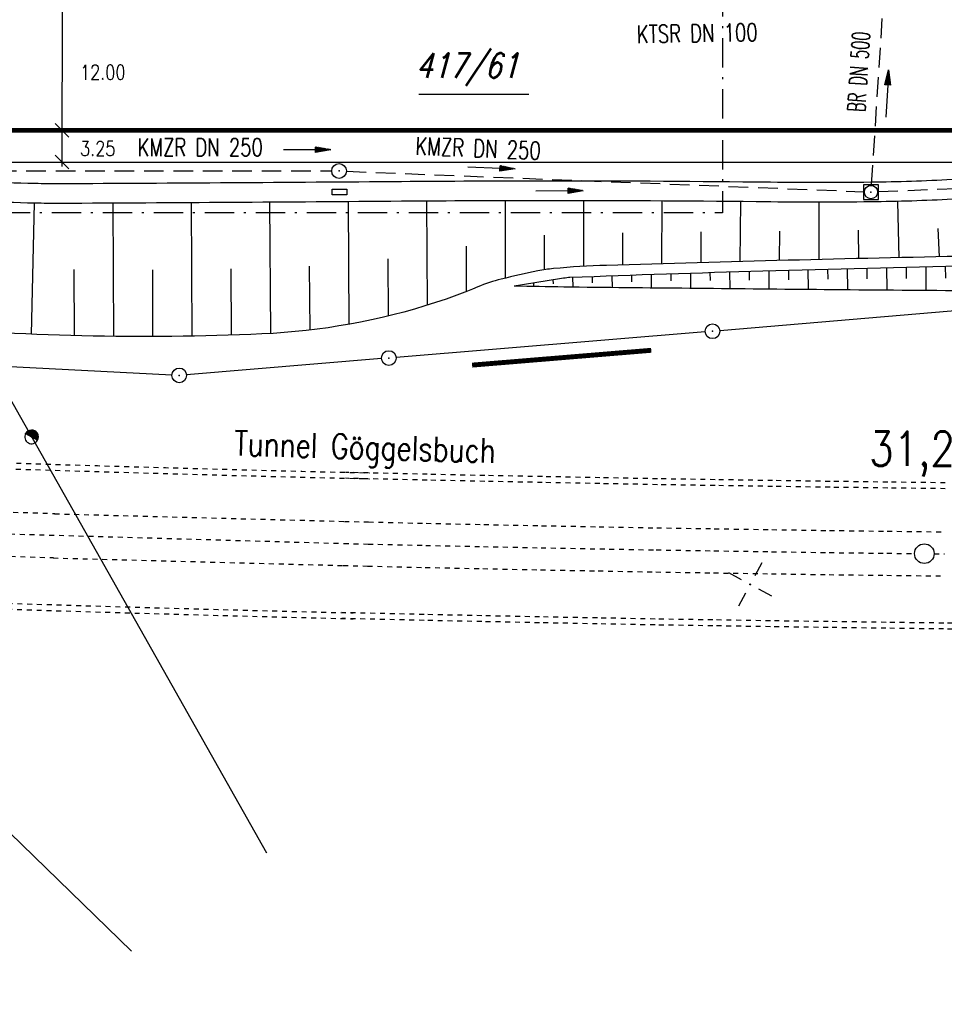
# Model space of a CAD drawing. Extents: x 0 to 1135, y 0 to 420.
# Tile 34 of 80: x 519 to 613, y 117 to 218. Entities that reach past the tile are written whole.
import ezdxf
from ezdxf.enums import TextEntityAlignment as Align

# ---------------------------------------------------------------- set-up
doc = ezdxf.new("R2010")
doc.units = 0
doc.header["$LTSCALE"] = 2
doc.header["$MEASUREMENT"] = 0
for name, pattern in [('ACAD_ISO03W100', [0.5, 0.25, -0.25]), ('ACAD_ISO05W100', [0.5, 0.25, -0.25]), ('AUSGEZOGEN', [0]), ('BAB-FM2', [2.6, 1.5, -0.5, 0.1, -0.5]), ('GEMEINDE', [3.5, 2, -0.5, 0.5, -0.5]), ('GESTRICH-X2', [1.5, 1, -0.5])]:
    doc.linetypes.add(name, pattern=pattern)
doc.layers.get('0').update_dxf_attribs({"color": 8, "linetype": 'AUSGEZOGEN'})
for name, color, linetype in [('BAB_FM', 8, 'BAB-FM2'), ('Bahnachse', 7, 'CONTINUOUS'), ('BOESCHG', 8, 'AUSGEZOGEN'), ('DURCHL', 200, 'GESTRICH-X2'), ('FBRTOP', 8, 'AUSGEZOGEN'), ('FLSTNR-BAB', 7, 'AUSGEZOGEN'), ('GEMEINGRZ', 8, 'GEMEINDE'), ('Gleisachsen', 7, 'CONTINUOUS'), ('GRENZL-BAB', 7, 'AUSGEZOGEN'), ('GRENZP-BAB', 7, 'AUSGEZOGEN'), ('KANAL', 200, 'GESTRICH-X2'), ('MULDE', 8, 'AUSGEZOGEN'), ('NETZ', 250, 'AUSGEZOGEN'), ('PFEIL', 200, 'CONTINUOUS'), ('PFEILTOP', 8, 'AUSGEZOGEN'), ('SCHRIFT', 8, 'AUSGEZOGEN'), ('SCHSYMBOL', 200, 'AUSGEZOGEN'), ('SIGNATUR', 8, 'AUSGEZOGEN'), ('STROMLTG', 8, 'AUSGEZOGEN'), ('TEXTO', 200, 'CONTINUOUS'), ('TUNNEL', 15, 'CONTINUOUS')]:
    doc.layers.add(name, color=color, linetype=linetype)
doc.styles.add('ROMANS', font='romans.shx', dxfattribs={"width": 0.8})

# ---------------------------------------------------------------- blocks, each defined once
blk = doc.blocks.new('IKR')
at = {"color": 0}
for p, q in [((0, 1), (0, 2.5)), ((-2.5, 0), (-1, 0)), ((1, 0), (2.5, 0)), ((0, -2.5), (0, -1))]:
    blk.add_line(p, q, dxfattribs=at)
blk.add_circle((0, 0), 0.05, dxfattribs=at)
blk.add_point((0, 0), dxfattribs=at)
blk = doc.blocks.new('*X38')
at = {"color": 0}
for p, q in [((0, 0.92), (0.08, 1)), ((0, 0.99), (0.01, 1)), ((0, 0.85), (0.14, 0.99)), ((0, 0.78), (0.2, 0.98)), ((0, 0.71), (0.26, 0.97)), ((0, 0.64), (0.31, 0.95)), ((0, 0.57), (0.37, 0.93)), ((0, 0.49), (0.41, 0.91)), ((0, 0.42), (0.46, 0.89)), ((0, 0.35), (0.51, 0.86)), ((0, 0.28), (0.55, 0.83)), ((0, 0.21), (0.59, 0.81)), ((0, 0.14), (0.63, 0.77)), ((0, 0.07), (0.67, 0.74)), ((0, 0), (0.71, 0.71)), ((0, -0.07), (0.74, 0.67)), ((0, -0.14), (0.77, 0.63)), ((0, -0.21), (0.81, 0.59)), ((0, -0.28), (0.83, 0.55)), ((0, -0.35), (0.86, 0.51)), ((0, -0.42), (0.89, 0.46)), ((0, -0.49), (0.91, 0.41)), ((0, -0.57), (0.93, 0.37)), ((0, -0.64), (0.95, 0.31)), ((0, -0.71), (0.97, 0.26)), ((0, -0.78), (0.98, 0.2)), ((0, -0.85), (0.99, 0.14)), ((0, -0.92), (1, 0.08)), ((0, -0.99), (1, 0.01)), ((0.06, -1), (1, -0.06)), ((0.14, -0.99), (0.99, -0.14)), ((0.23, -0.97), (0.97, -0.23)), ((0.33, -0.94), (0.94, -0.33)), ((0.45, -0.89), (0.89, -0.45))]:
    blk.add_line(p, q, dxfattribs=at)
blk = doc.blocks.new('BMAST')
blk.add_line((0, 1), (0, -1))
for centre, radius, start, end in [((0, 0), 1, 90, 270), ((0, 0), 1, 270, 90), ((0, -1), 0, 270, 0)]:
    blk.add_arc(centre, radius, start, end)
blk.add_point((0, 0))
blk.add_blockref('*X38', (0, 0))
blk = doc.blocks.new('*U42', base_point=(444064.56, 452946.34))
at = {"layer": 'BOESCHG'}
for p, q in [((444016.26, 453033.86), (444016.57, 453034.06)), ((444017.41, 453032.23), (444017.8, 453032.45)), ((444018.09, 453030.31), (444018.95, 453030.81)), ((444019.42, 453028.77), (444019.97, 453029.08)), ((444019.96, 453026.77), (444020.98, 453027.36)), ((444021.41, 453025.3), (444022, 453025.63)), ((444021.83, 453023.24), (444023.01, 453023.9)), ((444023.38, 453021.81), (444024.02, 453022.17)), ((444023.69, 453019.7), (444025.03, 453020.44)), ((444025.33, 453018.32), (444026.03, 453018.72)), ((444025.56, 453016.16), (444027.04, 453016.99)), ((444027.27, 453014.82), (444028.05, 453015.25)), ((444027.43, 453012.63), (444029.05, 453013.52)), ((444029.2, 453011.32), (444030.05, 453011.79)), ((444029.3, 453009.09), (444031.05, 453010.06)), ((444031.14, 453007.82), (444032.05, 453008.33)), ((444031.17, 453005.56), (444033.05, 453006.59)), ((444033.08, 453004.32), (444034.05, 453004.86)), ((444033.05, 453002.02), (444035.04, 453003.12)), ((444035.01, 453000.82), (444036.04, 453001.39)), ((444034.92, 452998.49), (444037.03, 452999.65)), ((444036.95, 452997.32), (444038.02, 452997.92)), ((444036.8, 452994.96), (444039.01, 452996.18)), ((444038.89, 452993.82), (444040, 452994.44)), ((444038.7, 452991.43), (444040.99, 452992.71)), ((444040.84, 452990.33), (444041.98, 452990.97)), ((444040.64, 452987.93), (444042.96, 452989.23)), ((444042.8, 452986.84), (444043.95, 452987.5)), ((444042.61, 452984.44), (444044.94, 452985.76)), ((444044.77, 452983.36), (444045.92, 452984.02)), ((444044.6, 452980.97), (444046.91, 452982.28)), ((444046.74, 452979.88), (444047.89, 452980.54)), ((444046.58, 452977.49), (444048.88, 452978.8)), ((444048.71, 452976.4), (444049.87, 452977.06)), ((444048.55, 452974.01), (444050.85, 452975.32)), ((444050.68, 452972.92), (444051.84, 452973.58)), ((444050.51, 452970.53), (444052.82, 452971.83)), ((444052.64, 452969.44), (444053.81, 452970.09)), ((444052.47, 452967.05), (444054.8, 452968.35)), ((444054.59, 452965.94), (444055.78, 452966.6)), ((444054.41, 452963.57), (444056.77, 452964.85)), ((444056.51, 452962.43), (444057.76, 452963.11)), ((444056.35, 452960.08), (444058.75, 452961.36)), ((444058.38, 452958.9), (444059.73, 452959.6)), ((444058.19, 452956.55), (444060.66, 452957.82)), ((444060.2, 452955.33), (444061.58, 452956.03)), ((444059.84, 452952.93), (444062.49, 452954.23)), ((444061.97, 452951.75), (444063.4, 452952.45)), ((444061.47, 452949.29), (444064.3, 452950.65)), ((444063.7, 452948.14), (444065.21, 452948.86)), ((444063.08, 452945.63), (444066.1, 452947.07))]:
    blk.add_line(p, q, dxfattribs=at)
blk = doc.blocks.new('GST')
at = {"color": 0}
blk.add_circle((0, 0), 0.75, dxfattribs=at)
blk.add_point((0, 0), dxfattribs=at)
blk = doc.blocks.new('20')
blk.add_lwpolyline([(-0.75, -0.75), (0.75, -0.75), (0.75, 0.75), (-0.75, 0.75)], close=True)
blk.add_circle((0, 0), 0.676)
blk.add_point((0, 0))
blk = doc.blocks.new('PFEIL2')
at = {"color": 0}
for p, q in [((0.88, 0), (-2.4, -0.01)), ((0.88, -0.27), (0.88, 0.28)), ((0.88, 0.28), (2.43, 0.01)), ((0.91, 0.27), (0.88, 0.26)), ((0.97, 0.26), (0.88, 0.25)), ((1.02, 0.25), (0.88, 0.23)), ((1.07, 0.24), (0.88, 0.21)), ((1.13, 0.23), (0.88, 0.19)), ((1.18, 0.22), (0.88, 0.17)), ((1.24, 0.21), (0.88, 0.15)), ((1.29, 0.21), (0.88, 0.14)), ((1.34, 0.2), (0.88, 0.12)), ((1.4, 0.19), (0.88, 0.1)), ((1.45, 0.18), (0.88, 0.08)), ((1.51, 0.17), (0.88, 0.06)), ((1.56, 0.16), (0.88, 0.04)), ((1.61, 0.15), (0.88, 0.02)), ((1.67, 0.14), (0.88, 0.01)), ((1.72, 0.13), (0.88, -0.01)), ((1.78, 0.12), (0.88, -0.03)), ((1.83, 0.11), (0.88, -0.05)), ((1.88, 0.1), (0.88, -0.07)), ((1.94, 0.09), (0.88, -0.09)), ((2.05, 0.08), (0.88, -0.12)), ((1.99, 0.08), (0.88, -0.11)), ((2.1, 0.07), (0.88, -0.14)), ((2.15, 0.06), (0.88, -0.16)), ((2.21, 0.05), (0.88, -0.18)), ((2.26, 0.04), (0.88, -0.2)), ((2.32, 0.03), (0.88, -0.22)), ((2.37, 0.02), (0.88, -0.23)), ((2.42, 0.01), (0.88, -0.25)), ((2.43, 0.01), (0.88, -0.27))]:
    blk.add_line(p, q, dxfattribs=at)

msp = doc.modelspace()

# ---------------------------------------------------------------- linework, layer by layer
msp.add_line((522.88, 238.12), (522.86, 202.67))
at = {"layer": 'BAB_FM', "flags": 128}
msp.add_lwpolyline([(590.22, 241.77), (590.2, 197.95), (508.18, 197.97), (501.68, 197.88), (501.68, 199.34), (503.9, 199.28)], dxfattribs=at)
at = {"layer": 'Bahnachse', "linetype": 'ACAD_ISO05W100'}
for p, q in [((511.57, 165.39), (551.6, 164.25)), ((551.6, 164.25), (554.48, 164.18)), ((554.08, 164.19), (559.95, 164.05)), ((559.95, 164.05), (565.83, 163.93)), ((565.83, 163.93), (571.71, 163.81)), ((571.71, 163.81), (578.66, 163.68)), ((578.66, 163.68), (583.46, 163.59)), ((583.46, 163.59), (589.34, 163.5)), ((589.34, 163.5), (595.22, 163.41)), ((595.22, 163.41), (601.09, 163.32)), ((601.09, 163.32), (606.97, 163.25)), ((606.97, 163.25), (609.79, 163.22)), ((611.79, 163.19), (612.85, 163.18))]:
    msp.add_line(p, q, dxfattribs=at)
at = {"layer": 'Bahnachse', "linetype": 'Continuous'}
msp.add_line((554.08, 164.19), (554.08, 164.19), dxfattribs=at)
msp.add_circle((610.79, 163.21), 1, dxfattribs=at)
at = {"layer": 'BOESCHG'}
for p, q in [((520.04, 198.94), (519.72, 185.58)), ((528.04, 198.94), (528.11, 185.36)), ((536.04, 198.99), (536.12, 185.39)), ((544.04, 199.04), (544.13, 185.65)), ((552.04, 199.09), (552.13, 186.59)), ((560.04, 199.15), (560.11, 188.53)), ((568.04, 199.19), (568.06, 191.29)), ((576.04, 199.19), (576.03, 192.5)), ((584.04, 199.16), (584, 192.77)), ((592.04, 199.1), (591.97, 192.99)), ((600.04, 199.04), (600.04, 193.19)), ((608.04, 199.12), (608.18, 193.38)), ((580.02, 195.92), (580.01, 192.65)), ((588.01, 196.01), (587.99, 192.88)), ((596.02, 196.07), (596, 193.09)), ((604.06, 196.18), (604.08, 193.29)), ((612.17, 196.37), (612.3, 193.47)), ((572.04, 195.67), (572.04, 192.15)), ((564.06, 194.55), (564.08, 189.92)), ((556.08, 193.28), (556.13, 187.43)), ((524.07, 192.18), (524.1, 185.43)), ((532.08, 192.15), (532.11, 185.35)), ((540.08, 192.25), (540.12, 185.49)), ((548.08, 192.53), (548.13, 186))]:
    msp.add_line(p, q, dxfattribs=at)
msp.add_lwpolyline([(672.03, 193.85, 0.003224), (659, 194.25, 0.010403), (654.96, 194.26, 0.000283), (628.64, 193.8, 0.000564), (615.44, 193.54, 0.002372), (578.38, 192.6, 0.016285), (572.99, 192.27, 0.025769), (571.38, 192.03, 0.010973), (567.66, 191.19, 0.039286), (565.26, 190.4, -0.021528), (560.95, 188.8, -0.067469), (543.26, 185.61, -0.032934), (506.57, 186.43, -0.001245), (504.28, 186.63, 0.007327)], format="xyb", dxfattribs=at)
at = {"layer": 'BOESCHG', "flags": 128}
for points in [[(568.98, 190.52, -0.003749), (574, 191.32, -0.028656), (574.66, 191.39, -0.001899), (594.32, 192.04, -0.001752), (615.64, 192.58, -0.000576), (626.9, 192.82, -0.000229), (655.17, 193.37, -0.01017), (658.93, 193.37, -0.003038), (671.49, 193.02)], [(568.98, 190.52, 0.000334), (574.04, 190.42, 0.002255), (574.79, 190.41, 0.000372), (600.59, 190.15, 0.000679), (614.72, 190.04, 0.007718), (627.4, 190.16, -0.003474), (655.56, 190.66, -0.019088), (659.7, 190.54, -0.006309), (673.51, 189.46)]]:
    msp.add_lwpolyline(points, format="xyb", dxfattribs=at)
at = {"layer": 'DURCHL'}
msp.add_line((605.41, 200.81), (606.62, 219.55), dxfattribs=at)
at = {"layer": 'FBRTOP', "const_width": 0.5}
msp.add_lwpolyline([(287.58, 206.63), (300.13, 206.44), (316.96, 206.37), (325.26, 206.37), (350.26, 206.37), (375.26, 206.37), (400.26, 206.37), (425.26, 206.37), (575.26, 206.37), (825.26, 206.37), (950, 206.37)], dxfattribs=at)
at = {"layer": 'FBRTOP'}
msp.add_lwpolyline([(506.94, 203.12), (575.26, 203.12), (721.77, 203.12)], dxfattribs=at)
at = {"layer": 'FLSTNR-BAB'}
msp.add_line((559.24, 210.04), (570.46, 210.04), dxfattribs=at)
at = {"layer": 'GEMEINGRZ', "const_width": 0.5}
msp.add_lwpolyline([(582.95, 183.94), (564.68, 182.43)], dxfattribs=at)
at = {"layer": 'Gleisachsen', "linetype": 'ACAD_ISO03W100'}
for p, q in [((522.12, 167.27), (551.66, 166.5)), ((551.66, 166.5), (554.13, 166.44)), ((554.13, 166.44), (560, 166.3)), ((560, 166.3), (565.88, 166.18)), ((565.88, 166.18), (571.75, 166.06)), ((571.75, 166.06), (577.63, 165.95)), ((577.62, 165.95), (583.5, 165.84)), ((583.5, 165.84), (589.38, 165.75)), ((589.37, 165.75), (595.25, 165.66)), ((595.25, 165.66), (601.13, 165.57)), ((601.12, 165.57), (607, 165.5)), ((607, 165.5), (612.88, 165.43)), ((521.98, 162.77), (551.54, 162)), ((551.54, 162), (554.02, 161.94)), ((554.02, 161.94), (559.9, 161.8)), ((559.9, 161.8), (565.78, 161.68)), ((565.78, 161.68), (571.66, 161.56)), ((571.66, 161.56), (577.54, 161.45)), ((577.54, 161.45), (583.42, 161.34)), ((583.42, 161.34), (589.3, 161.25)), ((589.31, 161.25), (595.18, 161.16)), ((595.19, 161.16), (601.06, 161.07)), ((601.07, 161.07), (606.94, 161)), ((606.95, 161), (612.82, 160.93))]:
    msp.add_line(p, q, dxfattribs=at)
for radius, start in [(4397.75, 267.20488), (4402.25, 267.20407)]:
    msp.add_arc((657.42, 4562.97), radius, start, 268.23703, dxfattribs=at)
at = {"layer": 'GRENZL-BAB'}
for p, q in [((632.95, 189.57), (589.94, 185.94)), ((588.44, 185.82), (556.94, 183.21)), ((534.07, 181.42), (466.23, 184.9)), ((555.44, 183.09), (535.56, 181.45))]:
    msp.add_line(p, q, dxfattribs=at)
at = {"layer": 'KANAL'}
for p, q in [((501.23, 202.22), (550.36, 202.23)), ((551.87, 202.19), (604.6, 200.11)), ((606.1, 200.12), (655.12, 202.14))]:
    msp.add_line(p, q, dxfattribs=at)
at = {"layer": 'MULDE'}
for points in [[(402.17, 240.74, 0.000005), (413.43, 240.74, 0.000006), (421.55, 240.73, 0), (450.36, 240.73, 0.000007), (451.86, 240.73), (463.17, 240.72, 0.000006), (493.06, 240.72, 0.000025), (500.11, 240.72, 0.000589), (500.47, 240.72, 0.000017), (513.16, 240.75, 0.001441), (540.28, 240.89, -0.004051), (549.92, 240.89, -0.002327), (552.3, 240.86, 0.000509), (563.18, 240.68, 0.000608), (574.06, 240.53, 0.011247), (574.65, 240.53, 0.026637), (574.66, 240.53, 0.000678), (575.14, 240.6, 0.037681), (577.07, 241.03, 0.034266), (579.1, 241.79)], [(655.16, 201.57, 0.000053), (630.22, 201.54, 0.000153), (620.53, 201.53, 0.013031), (613.61, 201.34, -0.010888), (605.34, 201.07, -0.005394), (593.64, 201.08, 0.00292), (572.05, 201.19, 0.001864), (557.47, 201.13, -0.000782), (522.74, 200.91, -0.007075), (520.1, 200.94, -0.001625), (508.63, 201.24)], [(672.03, 199.59, 0.000004), (656.61, 199.57, 0.000056), (630.25, 199.54, 0.000152), (620.56, 199.53, 0.013031), (613.64, 199.34, -0.010887), (605.36, 199.07, -0.005395), (593.66, 199.08, 0.002921), (572.05, 199.19, 0.001863), (557.47, 199.13, -0.000781), (522.72, 198.91, -0.007076), (520.07, 198.94, -0.001628), (508.58, 199.25)]]:
    msp.add_lwpolyline(points, format="xyb", dxfattribs=at)
at = {"layer": 'SCHRIFT'}
for p, q in [((523.56, 205.68), (522.16, 207.07)), ((523.56, 202.43), (522.16, 203.82))]:
    msp.add_line(p, q, dxfattribs=at)
at = {"layer": 'SCHSYMBOL'}
msp.add_lwpolyline([(550.4, 200.38), (551.9, 200.38), (551.9, 199.79), (550.4, 199.79)], close=True, dxfattribs=at)
at = {"layer": 'STROMLTG'}
for p, q in [((367.3, 280.67), (529.97, 122.67)), ((543.74, 132.66), (509.48, 193.32))]:
    msp.add_line(p, q, dxfattribs=at)
at = {"layer": 'TUNNEL', "linetype": 'ACAD_ISO03W100'}
for points in [[(554.23, 170.84, -0.00632), (443.24, 174.85)], [(554.25, 171.44, -0.00632), (443.28, 175.45)], [(552.56, 157.17, -0.006255), (442.38, 161.17)], [(552.55, 156.57, -0.006255), (442.35, 160.57)]]:
    msp.add_lwpolyline(points, format="xyb", dxfattribs=at)
for points in [[(612.93, 169.83), (607.06, 169.9), (601.19, 169.97), (595.32, 170.06), (589.45, 170.15), (583.58, 170.24), (577.71, 170.35), (571.84, 170.46), (565.97, 170.58), (560.1, 170.7), (551.77, 170.89)], [(612.93, 170.43), (607.06, 170.5), (601.19, 170.57), (595.32, 170.66), (589.46, 170.75), (583.59, 170.84), (577.72, 170.95), (571.85, 171.06), (565.98, 171.17), (560.11, 171.3), (551.78, 171.49)], [(618.65, 155.47), (612.76, 155.53), (606.88, 155.6), (600.99, 155.68), (595.1, 155.76), (589.22, 155.85), (583.33, 155.94), (577.44, 156.05), (571.56, 156.16), (565.67, 156.28), (559.78, 156.4), (551.4, 156.6)], [(618.66, 156.07), (612.77, 156.13), (606.89, 156.2), (601, 156.28), (595.11, 156.36), (589.23, 156.45), (583.34, 156.54), (577.45, 156.65), (571.57, 156.76), (565.68, 156.88), (559.79, 157), (551.41, 157.2)]]:
    msp.add_lwpolyline(points, dxfattribs=at)

# ---------------------------------------------------------------- block references
at = {"layer": 'BOESCHG', "rotation": 61.59653548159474}
msp.add_blockref('*U42', (670.95, 191.33), dxfattribs=at)
at = {"layer": 'GRENZP-BAB'}
for p in [(589.19, 185.88), (556.19, 183.15), (534.82, 181.38)]:
    msp.add_blockref('GST', p, dxfattribs=at)
at = {"layer": 'NETZ', "rotation": 151.5965}
msp.add_blockref('IKR', (593.04, 160.07), dxfattribs=at)
at = {"layer": 'PFEIL'}
for p, rotation in [((607, 210.12), 86.30753548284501), ((547.84, 204.38), 0.007735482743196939), ((566.65, 202.51), 357.725835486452)]:
    msp.add_blockref('PFEIL2', p, dxfattribs=dict(at, rotation=rotation))
at = {"layer": 'PFEILTOP', "rotation": 0.181260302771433}
msp.add_blockref('PFEIL2', (573.58, 200.19), dxfattribs=at)
at = {"layer": 'SCHSYMBOL'}
for name, p, rotation in [('GST', (551.12, 202.22), 3.54849671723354e-05), ('20', (605.35, 200.07), 3.548496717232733e-05)]:
    msp.add_blockref(name, p, dxfattribs=dict(at, rotation=rotation))
at = {"layer": 'SIGNATUR', "xscale": 0.6999999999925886, "yscale": 0.7000000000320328, "zscale": 0.7, "rotation": 61.59653548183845}
msp.add_blockref('BMAST', (519.77, 175.11), dxfattribs=at)

# ---------------------------------------------------------------- texts
at = {"layer": 'Bahnachse', "linetype": 'Continuous', "style": 'ROMANS', "oblique": 360, "width": 0.8334}
msp.add_text('31,2', height=3.5, rotation=359.9332, dxfattribs=at).set_placement((605.16, 172.16))
at = {"layer": 'DURCHL', "style": 'ROMANS', "width": 0.6}
msp.add_text('BR DN 500', height=1.8, rotation=86.3075, dxfattribs=at).set_placement((605, 212.28), align=Align.CENTER)
at = {"layer": 'FLSTNR-BAB', "style": 'ROMANS', "oblique": 15, "width": 0.8}
msp.add_text('417/61', height=2.5, dxfattribs=at).set_placement((558.95, 211.73))
at = {"layer": 'SCHRIFT', "style": 'ROMANS', "width": 0.8}
for s, p in [('12.00', (524.71, 211.53)), ('3.25', (524.71, 203.77))]:
    msp.add_text(s, height=1.5, rotation=0.0924, dxfattribs=at).set_placement(p)
at = {"layer": 'TEXTO', "style": 'ROMANS', "width": 0.75}
for s, rotation, p in [('KTSR DN 100', 0.9933, (587.65, 215.37)), ('KMZR DN 250', 0.0077, (536.96, 203.74)), ('KMZR DN 250', 357.7258, (565.26, 203.63))]:
    msp.add_text(s, height=1.8, rotation=rotation, dxfattribs=at).set_placement(p, align=Align.CENTER)
at = {"layer": 'TUNNEL', "linetype": 'Continuous', "style": 'ROMANS', "oblique": 0, "width": 0.8}
msp.add_text('Tunnel Göggelsbuch', height=2.5, rotation=358.3654, dxfattribs=at).set_placement((540.41, 173.22))

doc.saveas('drawing.dxf')
